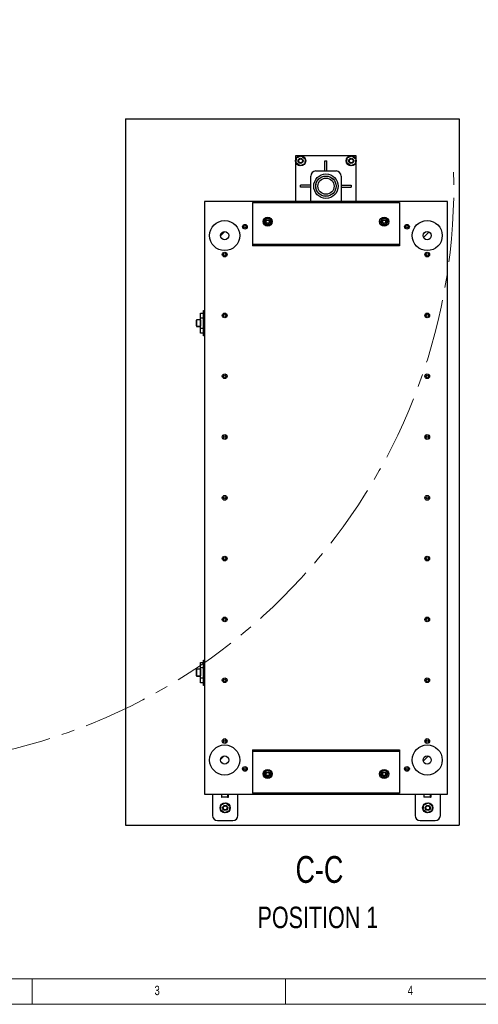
# Model space of a CAD drawing. Header units: millimetres. Extents: x -47 to 589, y 5 to 415.
# Tile 3 of 45: x 95 to 185, y 5 to 199. Entities that reach past the tile are written whole.
import ezdxf

# ---------------------------------------------------------------- set-up
doc = ezdxf.new("R2010")
doc.units = ezdxf.units.MM
doc.linetypes.add('CENTERX2', pattern=[20.32, 12.7, -2.54, 2.54, -2.54])
for name, color, linetype in [('NOTES', 6, 'Continuous'), ('TRAIT-FINS', 9, 'Continuous'), ('TRAIT-MIXTES', 3, 'CENTERX2')]:
    doc.layers.add(name, color=color, linetype=linetype)
doc.layers.add('TRAIT-FORT', color=4, linetype='Continuous', lineweight=25)
doc.styles.add('SLDTEXTSTYLE0', font='TXT', dxfattribs={"width": 0.75})

# ---------------------------------------------------------------- blocks, each defined once
blk = doc.blocks.new('SW_NOTE_2')
at = {"layer": 'NOTES', "color": 0, "char_height": 3.5, "attachment_point": 1, "style": 'SLDTEXTSTYLE0'}
for s, insert in [('Les 4 roulettes sont fixes et pas pivotantes', (0, 4.51)), ('Elles sont montées tangeantes au cercle', (0, -0.01))]:
    blk.add_mtext(s, dxfattribs=dict(at, insert=insert))

msp = doc.modelspace()

# ---------------------------------------------------------------- hatches: boundary and pattern name
at = {"layer": 'TRAIT-FINS'}
h = msp.add_hatch(dxfattribs=at)
h.set_pattern_fill('ANSI31', color=256, style=0)
edge = h.paths.add_edge_path(flags=0)
edge.add_arc((135.013864, 156.711426), 0.80932, 0, 360)
h = msp.add_hatch(dxfattribs=at)
h.set_pattern_fill('ANSI31', color=256, style=0)
edge = h.paths.add_edge_path(flags=0)
edge.add_arc((175.018442, 156.711426), 0.80932, 0, 360)
h = msp.add_hatch(dxfattribs=at)
h.set_pattern_fill('ANSI31', color=256, style=0)
h.paths.add_polyline_path([(169.518442, 155.011801), (140.518442, 155.011801), (140.518442, 154.711801), (169.518442, 154.711801)], flags=0)
h = msp.add_hatch(dxfattribs=at)
h.set_pattern_fill('ANSI31', color=256, style=0)
h.paths.add_polyline_path([(140.518442, 54.910426), (169.518442, 54.910426), (169.518442, 55.210426), (140.518442, 55.210426)], flags=0)
h = msp.add_hatch(dxfattribs=at)
h.set_pattern_fill('ANSI31', color=256, style=0)
edge = h.paths.add_edge_path(flags=0)
edge.add_arc((135.013864, 53.210801), 0.80932, 0, 360)
h = msp.add_hatch(dxfattribs=at)
h.set_pattern_fill('ANSI31', color=256, style=0)
edge = h.paths.add_edge_path(flags=0)
edge.add_arc((175.018442, 53.210801), 0.80932, 0, 360)

# ---------------------------------------------------------------- linework, layer by layer
at = {"lineweight": 18}
for p, q in [((10, 10), (584, 10)), ((97, 10), (97, 5)), ((147, 5), (147, 10)), ((5, 5), (589, 5))]:
    msp.add_line(p, q, dxfattribs=at)
at = {"layer": 'TRAIT-FORT', "lineweight": 25}
for p, q in [((115.417012, 179.732693), (181.305513, 179.732693)), ((115.417012, 179.732693), (115.417012, 40.332585)), ((181.305513, 179.732693), (181.305513, 40.332585)), ((149.018442, 172.461113), (149.018442, 163.461113)), ((161.018442, 172.461113), (149.018442, 172.461113)), ((149.123169, 171.058845), (149.22243, 172.035308)), ((149.91918, 170.48465), (149.123169, 171.058845)), ((149.22243, 172.035308), (150.117703, 172.437577)), ((150.117703, 172.437577), (150.913714, 171.863382)), ((150.913714, 171.863382), (150.814453, 170.886919)), ((154.818442, 171.461113), (155.218442, 171.461113)), ((154.818442, 169.461113), (154.818442, 171.461113)), ((155.218442, 169.461113), (155.218442, 171.461113)), ((159.123169, 171.058845), (159.22243, 172.035308)), ((159.91918, 170.48465), (159.123169, 171.058845)), ((159.22243, 172.035308), (160.117703, 172.437577)), ((160.117703, 172.437577), (160.913714, 171.863382)), ((160.913714, 171.863382), (160.814453, 170.886919)), ((161.018442, 163.461113), (161.018442, 172.461113)), ((150.814453, 170.886919), (149.91918, 170.48465)), ((153.018442, 169.461113), (157.018442, 169.461113)), ((160.814453, 170.886919), (159.91918, 170.48465)), ((152.018442, 163.461113), (152.018442, 168.461113)), ((154.818442, 168.461138), (154.818442, 168.461113)), ((154.818442, 168.461113), (155.218442, 168.461113)), ((155.218442, 168.461113), (155.218442, 168.461138)), ((158.018442, 168.461113), (158.018442, 163.461113)), ((150.018442, 166.261113), (150.018442, 166.661113)), ((152.018442, 166.661113), (150.018442, 166.661113)), ((152.018442, 166.261113), (150.018442, 166.261113)), ((153.018442, 166.661113), (153.018417, 166.661113)), ((153.018417, 166.261113), (153.018442, 166.261113)), ((153.018442, 166.261113), (153.018442, 166.661113)), ((157.018467, 166.661113), (157.018442, 166.661113)), ((157.018442, 166.661113), (157.018442, 166.261113)), ((157.018442, 166.261113), (157.018467, 166.261113)), ((158.018442, 166.661113), (160.018442, 166.661113)), ((158.018442, 166.261113), (160.018442, 166.261113)), ((160.018442, 166.661113), (160.018442, 166.261113)), ((131.018442, 163.461113), (131.018442, 46.461113)), ((179.018442, 163.461113), (131.018442, 163.461113)), ((140.518442, 163.236679), (169.518442, 163.236679)), ((140.518442, 163.236679), (140.518442, 155.011801)), ((154.818442, 164.461113), (154.818442, 164.461088)), ((155.218442, 164.461113), (154.818442, 164.461113)), ((155.218442, 164.461088), (155.218442, 164.461113)), ((169.518442, 163.236679), (169.518442, 155.011801)), ((179.018442, 46.461113), (179.018442, 163.461113)), ((140.518442, 155.011801), (169.518442, 155.011801)), ((140.518442, 155.011801), (140.518442, 154.711801)), ((169.518442, 154.711801), (140.518442, 154.711801)), ((169.518442, 155.011801), (169.518442, 154.711801)), ((130.818864, 141.932693), (131.018442, 141.932693)), ((130.818864, 141.461113), (130.818864, 141.932693)), ((129.418442, 140.046687), (129.418442, 140.048613)), ((129.418442, 138.873613), (129.418442, 140.046687)), ((130.218442, 140.111113), (129.480942, 140.111113)), ((129.480942, 140.111113), (129.480942, 138.811113)), ((130.218442, 140.111113), (130.218442, 138.811113)), ((130.218864, 140.082693), (130.218442, 140.082693)), ((130.218864, 141.432693), (130.818442, 141.432693)), ((130.218864, 140.432693), (130.218864, 141.432693)), ((130.218864, 138.432693), (130.218864, 140.432693)), ((130.818442, 140.432693), (130.218864, 140.432693)), ((130.818442, 137.461113), (130.818442, 141.461113)), ((130.818442, 141.461113), (131.018442, 141.461113)), ((129.418864, 138.845193), (129.418864, 138.866359)), ((129.480942, 138.811113), (130.218442, 138.811113)), ((129.481364, 138.811113), (129.481364, 138.782693)), ((129.481364, 138.782693), (130.218864, 138.782693)), ((130.218864, 139.861113), (130.218442, 139.861113)), ((130.218442, 139.061113), (130.218864, 139.061113)), ((130.218864, 137.432693), (130.218864, 138.432693)), ((130.218864, 138.432693), (130.818442, 138.432693)), ((130.818864, 137.432693), (130.218864, 137.432693)), ((130.818442, 137.461113), (131.018442, 137.461113)), ((130.818864, 137.461113), (130.818864, 137.432693)), ((130.818864, 136.932693), (130.818864, 137.432693)), ((131.018442, 136.932693), (130.818864, 136.932693)), ((130.218864, 72.432693), (130.818442, 72.432693)), ((130.218864, 71.432693), (130.218864, 72.432693)), ((130.818442, 72.461113), (131.018442, 72.461113)), ((130.818442, 68.461113), (130.818442, 72.461113)), ((130.818864, 72.932693), (131.018442, 72.932693)), ((130.818864, 72.461113), (130.818864, 72.932693)), ((129.418442, 71.046687), (129.418442, 71.048613)), ((129.418442, 69.873613), (129.418442, 71.046687)), ((130.218442, 71.111113), (129.480942, 71.111113)), ((129.480942, 71.111113), (129.480942, 69.811113)), ((130.218442, 71.111113), (130.218442, 69.811113)), ((130.218864, 71.082693), (130.218442, 71.082693)), ((130.218864, 70.861113), (130.218442, 70.861113)), ((130.218442, 70.061113), (130.218864, 70.061113)), ((130.218864, 69.432693), (130.218864, 71.432693)), ((130.818442, 71.432693), (130.218864, 71.432693)), ((129.418864, 69.845193), (129.418864, 69.866359)), ((129.480942, 69.811113), (130.218442, 69.811113)), ((129.481364, 69.811113), (129.481364, 69.782693)), ((129.481364, 69.782693), (130.218864, 69.782693)), ((130.218864, 68.432693), (130.218864, 69.432693)), ((130.218864, 69.432693), (130.818442, 69.432693)), ((130.818864, 68.432693), (130.218864, 68.432693)), ((130.818442, 68.461113), (131.018442, 68.461113)), ((130.818864, 68.461113), (130.818864, 68.432693)), ((130.818864, 67.932693), (130.818864, 68.432693)), ((131.018442, 67.932693), (130.818864, 67.932693)), ((140.518442, 55.210426), (140.518442, 54.910426)), ((140.518442, 55.210426), (169.518442, 55.210426)), ((169.518442, 54.910426), (140.518442, 54.910426)), ((140.518442, 54.910426), (140.518442, 46.685548)), ((169.518442, 55.210426), (169.518442, 54.910426)), ((169.518442, 54.910426), (169.518442, 46.685548)), ((169.518442, 46.685548), (140.518442, 46.685548)), ((131.018442, 46.461113), (179.018442, 46.461113)), ((132.618864, 46.461113), (132.618864, 42.261113)), ((134.339955, 44.358302), (135.24659, 44.734263)), ((134.368442, 46.461113), (134.368442, 45.923613)), ((134.368442, 45.923613), (135.018442, 45.923613)), ((135.018442, 45.861113), (134.430942, 45.861113)), ((135.018442, 45.923613), (135.668442, 45.923613)), ((135.605942, 45.861113), (135.018442, 45.861113)), ((135.24659, 44.734263), (136.025499, 44.137074)), ((135.706364, 45.861113), (135.605942, 45.861113)), ((135.668442, 45.923613), (135.668442, 46.461113)), ((135.668442, 45.923613), (135.768864, 45.923613)), ((135.768864, 45.923613), (135.768864, 46.461113)), ((137.618864, 42.261113), (137.618864, 46.461113)), ((172.618864, 46.461113), (172.618864, 42.261113)), ((174.339955, 44.358302), (175.24659, 44.734263)), ((174.368442, 46.461113), (174.368442, 45.923613)), ((174.368442, 45.923613), (175.018442, 45.923613)), ((175.018442, 45.861113), (174.430942, 45.861113)), ((175.018442, 45.923613), (175.668442, 45.923613)), ((175.605942, 45.861113), (175.018442, 45.861113)), ((175.24659, 44.734263), (176.025499, 44.137074)), ((175.706364, 45.861113), (175.605942, 45.861113)), ((175.668442, 45.923613), (175.668442, 46.461113)), ((175.668442, 45.923613), (175.768864, 45.923613)), ((175.768864, 45.923613), (175.768864, 46.461113)), ((177.618864, 42.261113), (177.618864, 46.461113)), ((134.212229, 43.385152), (134.339955, 44.358302)), ((134.991138, 42.787964), (134.212229, 43.385152)), ((135.897773, 43.163925), (134.991138, 42.787964)), ((136.025499, 44.137074), (135.897773, 43.163925)), ((174.212229, 43.385152), (174.339955, 44.358302)), ((174.991138, 42.787964), (174.212229, 43.385152)), ((175.897773, 43.163925), (174.991138, 42.787964)), ((176.025499, 44.137074), (175.897773, 43.163925)), ((133.618864, 41.261113), (136.618864, 41.261113)), ((173.618864, 41.261113), (176.618864, 41.261113)), ((115.417012, 40.332585), (181.305513, 40.332585))]:
    msp.add_line(p, q, dxfattribs=at)
for centre, radius in [((150.018442, 171.461113), 1), ((150.018442, 171.461113), 0.5), ((150.018442, 171.461113), 0.392061), ((150.018442, 171.461113), 0.38), ((160.018442, 171.461113), 1), ((160.018442, 171.461113), 0.5), ((160.018442, 171.461113), 0.392061), ((160.018442, 171.461113), 0.38), ((155.018442, 166.461113), 2.41), ((155.018442, 166.461113), 2.01), ((155.018442, 166.461113), 2), ((155.018442, 166.461113), 1.6), ((135.013864, 156.711426), 2.967516), ((143.518442, 159.461113), 0.9), ((143.518442, 159.461113), 0.4), ((143.518442, 159.461113), 0.3), ((166.518442, 159.461113), 0.9), ((166.518442, 159.461113), 0.4), ((166.518442, 159.461113), 0.3), ((175.018442, 156.711426), 2.967516), ((135.013864, 156.711426), 0.80932), ((139.018442, 158.461113), 0.47), ((139.018442, 158.461113), 0.225), ((171.018442, 158.461113), 0.47), ((171.018442, 158.461113), 0.225), ((175.018442, 156.711426), 0.80932), ((135.018442, 152.961113), 0.47), ((135.018442, 152.961113), 0.225), ((175.018442, 152.961113), 0.47), ((175.018442, 152.961113), 0.225), ((135.018442, 140.961113), 0.47), ((135.018442, 140.961113), 0.225), ((175.018442, 140.961113), 0.47), ((175.018442, 140.961113), 0.225), ((135.018442, 128.961113), 0.47), ((135.018442, 128.961113), 0.225), ((175.018442, 128.961113), 0.47), ((175.018442, 128.961113), 0.225), ((135.018442, 116.961113), 0.47), ((135.018442, 116.961113), 0.225), ((175.018442, 116.961113), 0.47), ((175.018442, 116.961113), 0.225), ((135.018442, 104.961113), 0.47), ((135.018442, 104.961113), 0.225), ((175.018442, 104.961113), 0.47), ((175.018442, 104.961113), 0.225), ((135.018442, 92.961113), 0.47), ((175.018442, 92.961113), 0.47), ((135.018442, 92.961113), 0.225), ((175.018442, 92.961113), 0.225), ((135.018442, 80.961113), 0.47), ((135.018442, 80.961113), 0.225), ((175.018442, 80.961113), 0.47), ((175.018442, 80.961113), 0.225), ((135.018442, 68.961113), 0.47), ((135.018442, 68.961113), 0.225), ((175.018442, 68.961113), 0.47), ((175.018442, 68.961113), 0.225), ((135.018442, 56.961113), 0.47), ((135.018442, 56.961113), 0.225), ((175.018442, 56.961113), 0.47), ((175.018442, 56.961113), 0.225), ((135.013864, 53.210801), 2.967516), ((175.018442, 53.210801), 2.967516), ((135.013864, 53.210801), 0.80932), ((175.018442, 53.210801), 0.80932), ((139.018442, 51.461113), 0.47), ((139.018442, 51.461113), 0.225), ((143.518442, 50.461113), 0.9), ((143.518442, 50.461113), 0.4), ((143.518442, 50.461113), 0.3), ((166.518442, 50.461113), 0.9), ((166.518442, 50.461113), 0.4), ((166.518442, 50.461113), 0.3), ((171.018442, 51.461113), 0.47), ((171.018442, 51.461113), 0.225), ((135.118864, 43.761113), 1), ((175.118864, 43.761113), 1), ((135.118864, 43.761113), 0.5), ((135.118864, 43.761113), 0.392061), ((135.118864, 43.761113), 0.38), ((175.118864, 43.761113), 0.5), ((175.118864, 43.761113), 0.392061), ((175.118864, 43.761113), 0.38)]:
    msp.add_circle(centre, radius, dxfattribs=at)
for centre, radius, start, end in [((153.018442, 168.461113), 1, 90, 180), ((157.018442, 168.461113), 1, 0, 90), ((143.518442, 159.461113), 0.65, 150, 210), ((143.518442, 159.461113), 0.65, 90, 150), ((143.518442, 159.461113), 0.65, 30, 90), ((143.518442, 159.461113), 0.65, 330, 30), ((166.518442, 159.461113), 0.65, 150, 210), ((166.518442, 159.461113), 0.65, 90, 150), ((166.518442, 159.461113), 0.65, 30, 90), ((166.518442, 159.461113), 0.65, 330, 30), ((143.518442, 159.461113), 0.65, 210, 270), ((143.518442, 159.461113), 0.65, 270, 330), ((166.518442, 159.461113), 0.65, 210, 270), ((166.518442, 159.461113), 0.65, 270, 330), ((129.480942, 140.048613), 0.0625, 90, 180), ((129.480942, 138.873613), 0.0625, 180, 270), ((129.481364, 138.845193), 0.0625, 180, 270), ((129.480942, 71.048613), 0.0625, 90, 180), ((129.480942, 69.873613), 0.0625, 180, 270), ((129.481364, 69.845193), 0.0625, 180, 270), ((143.518442, 50.461113), 0.65, 150, 210), ((143.518442, 50.461113), 0.65, 90, 150), ((143.518442, 50.461113), 0.65, 30, 90), ((143.518442, 50.461113), 0.65, 330, 30), ((166.518442, 50.461113), 0.65, 150, 210), ((166.518442, 50.461113), 0.65, 90, 150), ((166.518442, 50.461113), 0.65, 30, 90), ((166.518442, 50.461113), 0.65, 330, 30), ((143.518442, 50.461113), 0.65, 210, 270), ((143.518442, 50.461113), 0.65, 270, 330), ((166.518442, 50.461113), 0.65, 210, 270), ((166.518442, 50.461113), 0.65, 270, 330), ((134.430942, 45.923613), 0.0625, 180, 270), ((135.605942, 45.923613), 0.0625, 270, 0), ((135.706364, 45.923613), 0.0625, 270, 0), ((174.430942, 45.923613), 0.0625, 180, 270), ((175.605942, 45.923613), 0.0625, 270, 0), ((175.706364, 45.923613), 0.0625, 270, 0), ((133.618864, 42.261113), 1, 180, 270), ((136.618864, 42.261113), 1, 270, 0), ((173.618864, 42.261113), 1, 180, 270), ((176.618864, 42.261113), 1, 270, 0)]:
    msp.add_arc(centre, radius, start, end, dxfattribs=at)
for points, knots in [([(142.955525, 159.786113), (142.939209, 159.757853), (142.906236, 159.700742), (142.858242, 159.617614), (142.811835, 159.537236), (142.782581, 159.486565), (142.767886, 159.461113)], [0, 0, 0, 0, 0.2495749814, 0.5043580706, 0.7510438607, 1, 1, 1, 1]), ([(142.955525, 159.136113), (142.939209, 159.164374), (142.906236, 159.221485), (142.858242, 159.304612), (142.811835, 159.384991), (142.782581, 159.435662), (142.767886, 159.461113)], [0, 0, 0, 0, 0.2495749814, 0.5043580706, 0.7510438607, 1, 1, 1, 1]), ([(143.143164, 160.111113), (143.117472, 160.066614), (143.06521, 159.976094), (143.000417, 159.863868), (142.963384, 159.799725), (142.955525, 159.786113)], [0, 0, 0, 0, 0.4323834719, 0.8795505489, 1, 1, 1, 1]), ([(143.518442, 160.111113), (143.51236, 160.111113), (143.413654, 160.111113), (143.28352, 160.111113), (143.171559, 160.111113), (143.143164, 160.111113)], [0, 0, 0, 0, 0.0467158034, 0.7582320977, 1, 1, 1, 1]), ([(143.893719, 160.111113), (143.84981, 160.111113), (143.769044, 160.111113), (143.642456, 160.111113), (143.560147, 160.111113), (143.518442, 160.111113)], [0, 0, 0, 0, 0.3701550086, 0.680862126, 1, 1, 1, 1]), ([(143.893719, 160.111113), (143.919411, 160.066614), (143.971673, 159.976094), (144.036467, 159.863868), (144.0735, 159.799725), (144.081358, 159.786113)], [0, 0, 0, 0, 0.4323834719, 0.8795505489, 1, 1, 1, 1]), ([(144.081358, 159.786113), (144.097674, 159.757853), (144.130647, 159.700742), (144.178641, 159.617614), (144.225048, 159.537236), (144.254303, 159.486565), (144.268997, 159.461113)], [0, 0, 0, 0, 0.2495749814, 0.5043580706, 0.7510438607, 1, 1, 1, 1]), ([(144.081358, 159.136113), (144.097674, 159.164374), (144.130647, 159.221485), (144.178641, 159.304612), (144.225048, 159.384991), (144.254303, 159.435662), (144.268997, 159.461113)], [0, 0, 0, 0, 0.2495749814, 0.5043580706, 0.7510438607, 1, 1, 1, 1]), ([(165.955525, 159.786113), (165.939209, 159.757853), (165.906236, 159.700742), (165.858242, 159.617614), (165.811835, 159.537236), (165.782581, 159.486565), (165.767886, 159.461113)], [0, 0, 0, 0, 0.2495749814, 0.5043580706, 0.7510438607, 1, 1, 1, 1]), ([(165.955525, 159.136113), (165.939209, 159.164374), (165.906236, 159.221485), (165.858242, 159.304612), (165.811835, 159.384991), (165.782581, 159.435662), (165.767886, 159.461113)], [0, 0, 0, 0, 0.2495749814, 0.5043580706, 0.7510438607, 1, 1, 1, 1]), ([(166.143164, 160.111113), (166.117472, 160.066614), (166.06521, 159.976094), (166.000417, 159.863868), (165.963384, 159.799725), (165.955525, 159.786113)], [0, 0, 0, 0, 0.4323834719, 0.8795505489, 1, 1, 1, 1]), ([(166.518442, 160.111113), (166.51236, 160.111113), (166.413654, 160.111113), (166.28352, 160.111113), (166.171559, 160.111113), (166.143164, 160.111113)], [0, 0, 0, 0, 0.0467158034, 0.7582320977, 1, 1, 1, 1]), ([(166.893719, 160.111113), (166.84981, 160.111113), (166.769044, 160.111113), (166.642456, 160.111113), (166.560147, 160.111113), (166.518442, 160.111113)], [0, 0, 0, 0, 0.3701550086, 0.680862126, 1, 1, 1, 1]), ([(166.893719, 160.111113), (166.919411, 160.066614), (166.971673, 159.976094), (167.036467, 159.863868), (167.0735, 159.799725), (167.081358, 159.786113)], [0, 0, 0, 0, 0.4323834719, 0.8795505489, 1, 1, 1, 1]), ([(167.081358, 159.786113), (167.097674, 159.757853), (167.130647, 159.700742), (167.178641, 159.617614), (167.225048, 159.537236), (167.254303, 159.486565), (167.268997, 159.461113)], [0, 0, 0, 0, 0.2495749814, 0.5043580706, 0.7510438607, 1, 1, 1, 1]), ([(167.081358, 159.136113), (167.097674, 159.164374), (167.130647, 159.221485), (167.178641, 159.304612), (167.225048, 159.384991), (167.254303, 159.435662), (167.268997, 159.461113)], [0, 0, 0, 0, 0.2495749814, 0.5043580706, 0.7510438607, 1, 1, 1, 1]), ([(143.143164, 158.811113), (143.117474, 158.855609), (143.065217, 158.946122), (143.004304, 159.051626), (142.967321, 159.115683), (142.959459, 159.1293), (142.955525, 159.136113)], [0, 0, 0, 0, 0.4323749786, 0.879533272, 0.9397274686, 1, 1, 1, 1]), ([(143.518442, 158.811113), (143.51236, 158.811113), (143.460595, 158.811113), (143.361696, 158.811113), (143.242802, 158.811113), (143.171602, 158.811113), (143.143164, 158.811113)], [0, 0, 0, 0, 0.0465796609, 0.3964588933, 0.7589366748, 1, 1, 1, 1]), ([(143.893719, 158.811113), (143.84981, 158.811113), (143.769044, 158.811113), (143.642456, 158.811113), (143.560147, 158.811113), (143.518442, 158.811113)], [0, 0, 0, 0, 0.3701550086, 0.680862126, 1, 1, 1, 1]), ([(143.893719, 158.811113), (143.919423, 158.855633), (143.958352, 158.92306), (144.014098, 159.019616), (144.050918, 159.08339), (144.073497, 159.122497), (144.081358, 159.136113)], [0, 0, 0, 0, 0.4320418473, 0.6543437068, 0.8796457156, 1, 1, 1, 1]), ([(166.143164, 158.811113), (166.117474, 158.855609), (166.065217, 158.946122), (166.004304, 159.051626), (165.967321, 159.115683), (165.959459, 159.1293), (165.955525, 159.136113)], [0, 0, 0, 0, 0.4323749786, 0.879533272, 0.9397274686, 1, 1, 1, 1]), ([(166.518442, 158.811113), (166.51236, 158.811113), (166.460595, 158.811113), (166.361696, 158.811113), (166.242802, 158.811113), (166.171602, 158.811113), (166.143164, 158.811113)], [0, 0, 0, 0, 0.0465796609, 0.3964588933, 0.7589366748, 1, 1, 1, 1]), ([(166.893719, 158.811113), (166.84981, 158.811113), (166.769044, 158.811113), (166.642456, 158.811113), (166.560147, 158.811113), (166.518442, 158.811113)], [0, 0, 0, 0, 0.3701550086, 0.680862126, 1, 1, 1, 1]), ([(166.893719, 158.811113), (166.919423, 158.855633), (166.958352, 158.92306), (167.014098, 159.019616), (167.050918, 159.08339), (167.073497, 159.122497), (167.081358, 159.136113)], [0, 0, 0, 0, 0.4320418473, 0.6543437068, 0.8796457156, 1, 1, 1, 1]), ([(142.955525, 50.786113), (142.939209, 50.757853), (142.906236, 50.700742), (142.858242, 50.617614), (142.811835, 50.537236), (142.782581, 50.486565), (142.767886, 50.461113)], [0, 0, 0, 0, 0.2495749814, 0.5043580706, 0.7510438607, 1, 1, 1, 1]), ([(143.143164, 51.111113), (143.117472, 51.066614), (143.06521, 50.976094), (143.000417, 50.863868), (142.963384, 50.799725), (142.955525, 50.786113)], [0, 0, 0, 0, 0.4323834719, 0.8795505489, 1, 1, 1, 1]), ([(143.518442, 51.111113), (143.51236, 51.111113), (143.413654, 51.111113), (143.28352, 51.111113), (143.171559, 51.111113), (143.143164, 51.111113)], [0, 0, 0, 0, 0.0467158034, 0.7582320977, 1, 1, 1, 1]), ([(143.893719, 51.111113), (143.84981, 51.111113), (143.769044, 51.111113), (143.642456, 51.111113), (143.560147, 51.111113), (143.518442, 51.111113)], [0, 0, 0, 0, 0.3701550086, 0.680862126, 1, 1, 1, 1]), ([(143.893719, 51.111113), (143.919411, 51.066614), (143.971673, 50.976094), (144.036467, 50.863868), (144.0735, 50.799725), (144.081358, 50.786113)], [0, 0, 0, 0, 0.4323834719, 0.8795505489, 1, 1, 1, 1]), ([(144.081358, 50.786113), (144.097674, 50.757853), (144.130647, 50.700742), (144.178641, 50.617614), (144.225048, 50.537236), (144.254303, 50.486565), (144.268997, 50.461113)], [0, 0, 0, 0, 0.2495749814, 0.5043580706, 0.7510438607, 1, 1, 1, 1]), ([(165.955525, 50.786113), (165.939209, 50.757853), (165.906236, 50.700742), (165.858242, 50.617614), (165.811835, 50.537236), (165.782581, 50.486565), (165.767886, 50.461113)], [0, 0, 0, 0, 0.2495749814, 0.5043580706, 0.7510438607, 1, 1, 1, 1]), ([(166.143164, 51.111113), (166.117472, 51.066614), (166.06521, 50.976094), (166.000417, 50.863868), (165.963384, 50.799725), (165.955525, 50.786113)], [0, 0, 0, 0, 0.4323834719, 0.8795505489, 1, 1, 1, 1]), ([(166.518442, 51.111113), (166.51236, 51.111113), (166.413654, 51.111113), (166.28352, 51.111113), (166.171559, 51.111113), (166.143164, 51.111113)], [0, 0, 0, 0, 0.0467158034, 0.7582320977, 1, 1, 1, 1]), ([(166.893719, 51.111113), (166.84981, 51.111113), (166.769044, 51.111113), (166.642456, 51.111113), (166.560147, 51.111113), (166.518442, 51.111113)], [0, 0, 0, 0, 0.3701550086, 0.680862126, 1, 1, 1, 1]), ([(166.893719, 51.111113), (166.919411, 51.066614), (166.971673, 50.976094), (167.036467, 50.863868), (167.0735, 50.799725), (167.081358, 50.786113)], [0, 0, 0, 0, 0.4323834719, 0.8795505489, 1, 1, 1, 1]), ([(167.081358, 50.786113), (167.097674, 50.757853), (167.130647, 50.700742), (167.178641, 50.617614), (167.225048, 50.537236), (167.254303, 50.486565), (167.268997, 50.461113)], [0, 0, 0, 0, 0.2495749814, 0.5043580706, 0.7510438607, 1, 1, 1, 1]), ([(142.955525, 50.136113), (142.939209, 50.164374), (142.906236, 50.221485), (142.858242, 50.304612), (142.811835, 50.384991), (142.782581, 50.435662), (142.767886, 50.461113)], [0, 0, 0, 0, 0.2495749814, 0.5043580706, 0.7510438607, 1, 1, 1, 1]), ([(143.143164, 49.811113), (143.117474, 49.855609), (143.065217, 49.946122), (143.004304, 50.051626), (142.967321, 50.115683), (142.959459, 50.1293), (142.955525, 50.136113)], [0, 0, 0, 0, 0.4323749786, 0.879533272, 0.9397274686, 1, 1, 1, 1]), ([(143.518442, 49.811113), (143.51236, 49.811113), (143.460595, 49.811113), (143.361696, 49.811113), (143.242802, 49.811113), (143.171602, 49.811113), (143.143164, 49.811113)], [0, 0, 0, 0, 0.0465796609, 0.3964588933, 0.7589366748, 1, 1, 1, 1]), ([(143.893719, 49.811113), (143.84981, 49.811113), (143.769044, 49.811113), (143.642456, 49.811113), (143.560147, 49.811113), (143.518442, 49.811113)], [0, 0, 0, 0, 0.3701550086, 0.680862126, 1, 1, 1, 1]), ([(143.893719, 49.811113), (143.919423, 49.855633), (143.958352, 49.92306), (144.014098, 50.019616), (144.050918, 50.08339), (144.073497, 50.122497), (144.081358, 50.136113)], [0, 0, 0, 0, 0.4320418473, 0.6543437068, 0.8796457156, 1, 1, 1, 1]), ([(144.081358, 50.136113), (144.097674, 50.164374), (144.130647, 50.221485), (144.178641, 50.304612), (144.225048, 50.384991), (144.254303, 50.435662), (144.268997, 50.461113)], [0, 0, 0, 0, 0.2495749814, 0.5043580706, 0.7510438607, 1, 1, 1, 1]), ([(165.955525, 50.136113), (165.939209, 50.164374), (165.906236, 50.221485), (165.858242, 50.304612), (165.811835, 50.384991), (165.782581, 50.435662), (165.767886, 50.461113)], [0, 0, 0, 0, 0.2495749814, 0.5043580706, 0.7510438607, 1, 1, 1, 1]), ([(166.143164, 49.811113), (166.117474, 49.855609), (166.065217, 49.946122), (166.004304, 50.051626), (165.967321, 50.115683), (165.959459, 50.1293), (165.955525, 50.136113)], [0, 0, 0, 0, 0.4323749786, 0.879533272, 0.9397274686, 1, 1, 1, 1]), ([(166.518442, 49.811113), (166.51236, 49.811113), (166.460595, 49.811113), (166.361696, 49.811113), (166.242802, 49.811113), (166.171602, 49.811113), (166.143164, 49.811113)], [0, 0, 0, 0, 0.0465796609, 0.3964588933, 0.7589366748, 1, 1, 1, 1]), ([(166.893719, 49.811113), (166.84981, 49.811113), (166.769044, 49.811113), (166.642456, 49.811113), (166.560147, 49.811113), (166.518442, 49.811113)], [0, 0, 0, 0, 0.3701550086, 0.680862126, 1, 1, 1, 1]), ([(166.893719, 49.811113), (166.919423, 49.855633), (166.958352, 49.92306), (167.014098, 50.019616), (167.050918, 50.08339), (167.073497, 50.122497), (167.081358, 50.136113)], [0, 0, 0, 0, 0.4320418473, 0.6543437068, 0.8796457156, 1, 1, 1, 1]), ([(167.081358, 50.136113), (167.097674, 50.164374), (167.130647, 50.221485), (167.178641, 50.304612), (167.225048, 50.384991), (167.254303, 50.435662), (167.268997, 50.461113)], [0, 0, 0, 0, 0.2495749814, 0.5043580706, 0.7510438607, 1, 1, 1, 1])]:
    msp.add_open_spline(points, degree=3, knots=knots, dxfattribs=at)
at = {"layer": 'TRAIT-MIXTES', "lineweight": 18}
msp.add_arc((65.920976, 166.461113), 114.347059, 189.59383015, 1.77237044, dxfattribs=at)

# ---------------------------------------------------------------- block references
at = {"layer": 'NOTES'}
msp.add_blockref('SW_NOTE_2', (21.834812, 194.446711), dxfattribs=at)

# ---------------------------------------------------------------- texts
at = {"layer": 'NOTES', "style": 'SLDTEXTSTYLE0'}
for s, insert, char_height, attachment_point in [('C-C', (153.732876, 34.261097), 5.2916667, 2), ('POSITION 1', (141.510384, 24.268264), 4.2333333, 1), ('3', (121.166675, 8.668016), 1.852083, 1), ('4', (171.166675, 8.668016), 1.852083, 1)]:
    msp.add_mtext(s, dxfattribs=dict(at, insert=insert, char_height=char_height, attachment_point=attachment_point))

doc.saveas('drawing.dxf')
